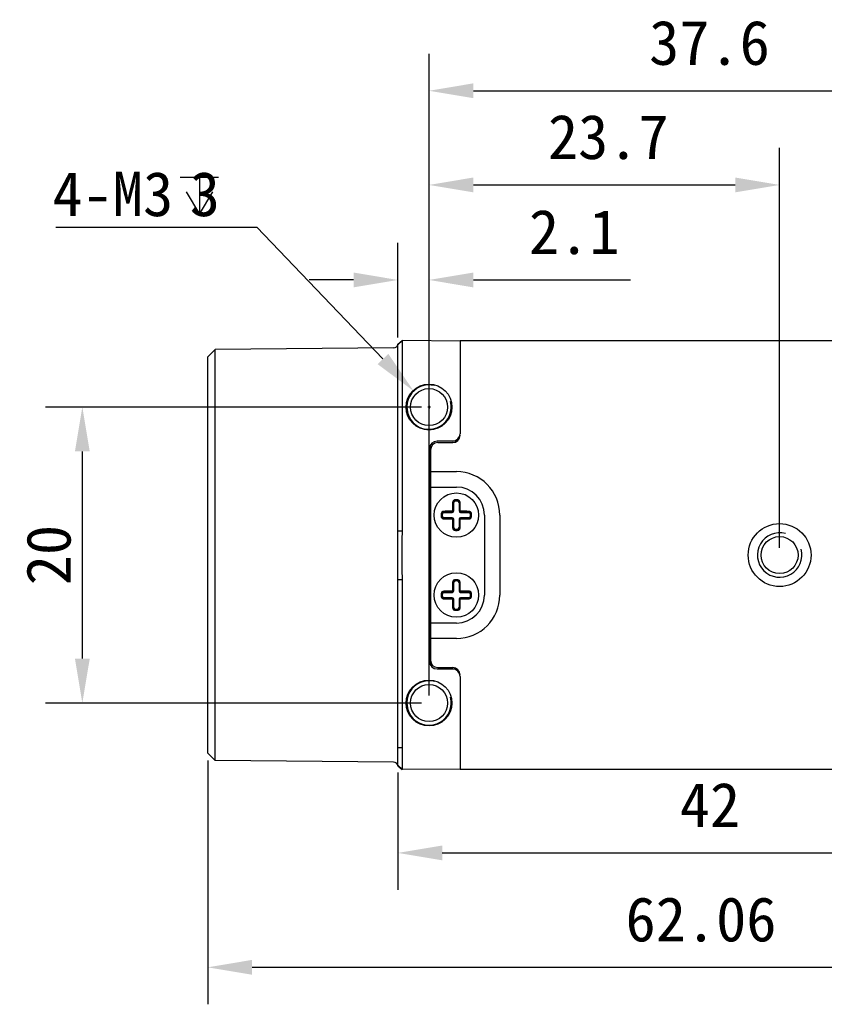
# Model space of a CAD drawing. Header units: millimetres. Extents: x 0 to 420, y 0 to 297.
# Tile 3 of 6: x 166 to 220, y 138 to 204. Entities that reach past the tile are written whole.
import ezdxf

# ---------------------------------------------------------------- set-up
doc = ezdxf.new("R2010")
doc.units = ezdxf.units.MM
doc.header["$LTSCALE"] = 23.1
doc.header["$PDMODE"] = 3
doc.header["$PDSIZE"] = 8
doc.layers.get('0').update_dxf_attribs({"linetype": 'CONTINUOUS'})
doc.layers.get('Defpoints').update_dxf_attribs({"linetype": 'CONTINUOUS'})
doc.layers.add('00_COMPONENTS', color=7, linetype='CONTINUOUS')
doc.layers.add('51__DRAFT_DIMS', color=7, linetype='CONTINUOUS')
doc.styles.get("Standard").update_dxf_attribs({"font": 'simfang.ttf'})
doc.dimstyles.new('DIMSTYLE_3', dxfattribs={"dimtxt": 3, "dimasz": 3, "dimexe": 2.5, "dimexo": 0.5, "dimgap": 0.75, "dimtad": 1, "dimdsep": 46, "dimtxsty": 'Standard', "dimblk": '_FILLED', "dimblk1": '_FILLED', "dimblk2": '_FILLED', "dimcen": 0.09, "dimclrd": 8, "dimclre": 8, "dimclrt": 7, "dimazin": 2, "dimtp": 0.3, "dimtm": 0.3, "dimtfac": 1, "dimtofl": 0, "dimtmove": 0, "dimatfit": 3, "dimldrblk": '_FILLED', "dimfxl": 1, "dimtolj": 1, "dimarcsym": 0})

# ---------------------------------------------------------------- blocks, each defined once
blk = doc.blocks.new('_FILLED')
at = {"color": 0, "linetype": 'ByBlock'}
blk.add_solid([(0, 0), (-1, 0.167), (-1, -0.167)], dxfattribs=at)
blk = doc.blocks.new('*D33')
at = {"layer": '51__DRAFT_DIMS', "color": 8, "lineweight": -2}
for p, q in [((240.509, 168.856), (240.509, 137.695)), ((178.449, 154.168), (178.449, 137.695)), ((181.449, 140.195), (237.509, 140.195))]:
    blk.add_line(p, q, dxfattribs=at)
at = {"layer": 'Defpoints', "color": 0}
for p in [(240.509, 169.356), (178.449, 154.668), (240.509, 140.195)]:
    blk.add_point(p, dxfattribs=at)
at = {"layer": '51__DRAFT_DIMS', "color": 8, "linetype": 'ByBlock', "lineweight": -2, "xscale": 3, "yscale": 3, "zscale": 3, "rotation": 180}
blk.add_blockref('_FILLED', (178.449, 140.195), dxfattribs=at)
at = {"layer": '51__DRAFT_DIMS', "color": 8, "linetype": 'ByBlock', "lineweight": -2, "xscale": 3, "yscale": 3, "zscale": 3}
blk.add_blockref('_FILLED', (240.509, 140.195), dxfattribs=at)
at = {"layer": '51__DRAFT_DIMS', "color": 7, "insert": (211.796, 144.945), "char_height": 3, "attachment_point": 2, "line_spacing_factor": 0.9}
blk.add_mtext('\\A1;62.06', dxfattribs=at)
blk = doc.blocks.new('*D34')
at = {"layer": '51__DRAFT_DIMS', "color": 8, "lineweight": -2}
for p, q in [((233.309, 154.594), (233.309, 145.426)), ((191.309, 153.356), (191.309, 145.426)), ((194.309, 147.926), (230.309, 147.926))]:
    blk.add_line(p, q, dxfattribs=at)
at = {"layer": 'Defpoints', "color": 0}
for p in [(233.309, 155.094), (191.309, 153.856), (233.309, 147.926)]:
    blk.add_point(p, dxfattribs=at)
at = {"layer": '51__DRAFT_DIMS', "color": 8, "linetype": 'ByBlock', "lineweight": -2, "xscale": 3, "yscale": 3, "zscale": 3, "rotation": 180}
blk.add_blockref('_FILLED', (191.309, 147.926), dxfattribs=at)
at = {"layer": '51__DRAFT_DIMS', "color": 8, "linetype": 'ByBlock', "lineweight": -2, "xscale": 3, "yscale": 3, "zscale": 3}
blk.add_blockref('_FILLED', (233.309, 147.926), dxfattribs=at)
at = {"layer": '51__DRAFT_DIMS', "color": 7, "insert": (212.4, 152.676), "char_height": 3, "attachment_point": 2, "line_spacing_factor": 0.9}
blk.add_mtext('\\A1;42', dxfattribs=at)
blk = doc.blocks.new('*D35')
at = {"layer": '51__DRAFT_DIMS', "color": 8, "lineweight": -2}
for p, q in [((193.409, 158.556), (193.409, 195.571)), ((217.109, 168.556), (217.109, 195.571)), ((196.409, 193.071), (214.109, 193.071))]:
    blk.add_line(p, q, dxfattribs=at)
at = {"layer": 'Defpoints', "color": 0}
for p in [(217.109, 193.071), (217.109, 168.056), (193.409, 158.056)]:
    blk.add_point(p, dxfattribs=at)
at = {"layer": '51__DRAFT_DIMS', "color": 8, "linetype": 'ByBlock', "lineweight": -2, "xscale": 3, "yscale": 3, "zscale": 3, "rotation": 180}
blk.add_blockref('_FILLED', (193.409, 193.071), dxfattribs=at)
at = {"layer": '51__DRAFT_DIMS', "color": 8, "linetype": 'ByBlock', "lineweight": -2, "xscale": 3, "yscale": 3, "zscale": 3}
blk.add_blockref('_FILLED', (217.109, 193.071), dxfattribs=at)
at = {"layer": '51__DRAFT_DIMS', "color": 7, "insert": (205.528, 197.821), "char_height": 3, "attachment_point": 2, "line_spacing_factor": 0.9}
blk.add_mtext('\\A1;23.7', dxfattribs=at)
blk = doc.blocks.new('*D36')
at = {"layer": '51__DRAFT_DIMS', "color": 8, "lineweight": -2}
for p, q in [((193.409, 158.556), (193.409, 201.935)), ((231.009, 168.556), (231.009, 201.935)), ((196.409, 199.435), (228.009, 199.435))]:
    blk.add_line(p, q, dxfattribs=at)
at = {"layer": 'Defpoints', "color": 0}
for p in [(231.009, 199.435), (231.009, 168.056), (193.409, 158.056)]:
    blk.add_point(p, dxfattribs=at)
at = {"layer": '51__DRAFT_DIMS', "color": 8, "linetype": 'ByBlock', "lineweight": -2, "xscale": 3, "yscale": 3, "zscale": 3, "rotation": 180}
blk.add_blockref('_FILLED', (193.409, 199.435), dxfattribs=at)
at = {"layer": '51__DRAFT_DIMS', "color": 8, "linetype": 'ByBlock', "lineweight": -2, "xscale": 3, "yscale": 3, "zscale": 3}
blk.add_blockref('_FILLED', (231.009, 199.435), dxfattribs=at)
at = {"layer": '51__DRAFT_DIMS', "color": 7, "insert": (212.368, 204.185), "char_height": 3, "attachment_point": 2, "line_spacing_factor": 0.9}
blk.add_mtext('\\A1;37.6', dxfattribs=at)
blk = doc.blocks.new('*D37')
at = {"layer": '51__DRAFT_DIMS', "color": 8, "lineweight": -2}
for p, q in [((191.309, 182.756), (191.309, 189.148)), ((193.409, 178.556), (193.409, 189.148)), ((188.309, 186.648), (185.309, 186.648)), ((196.409, 186.648), (207.035, 186.648))]:
    blk.add_line(p, q, dxfattribs=at)
at = {"layer": 'Defpoints', "color": 0}
for p in [(193.409, 186.648), (191.309, 182.256), (193.409, 178.056)]:
    blk.add_point(p, dxfattribs=at)
at = {"layer": '51__DRAFT_DIMS', "color": 8, "linetype": 'ByBlock', "lineweight": -2, "xscale": 3, "yscale": 3, "zscale": 3}
blk.add_blockref('_FILLED', (191.309, 186.648), dxfattribs=at)
at = {"layer": '51__DRAFT_DIMS', "color": 8, "linetype": 'ByBlock', "lineweight": -2, "xscale": 3, "yscale": 3, "zscale": 3, "rotation": 180}
blk.add_blockref('_FILLED', (193.409, 186.648), dxfattribs=at)
at = {"layer": '51__DRAFT_DIMS', "color": 7, "insert": (206.285, 191.398), "char_height": 3, "attachment_point": 3, "line_spacing_factor": 0.9}
blk.add_mtext('\\A1;2.1', dxfattribs=at)
blk = doc.blocks.new('*D40')
at = {"color": 8, "lineweight": -2}
for p, q in [((192.909, 178.056), (167.476, 178.056)), ((169.976, 161.056), (169.976, 175.056)), ((192.909, 158.056), (167.476, 158.056))]:
    blk.add_line(p, q, dxfattribs=at)
at = {"layer": 'Defpoints', "color": 0}
for p in [(169.976, 178.056), (193.409, 178.056), (193.409, 158.056)]:
    blk.add_point(p, dxfattribs=at)
at = {"color": 8, "linetype": 'ByBlock', "lineweight": -2, "xscale": 3, "yscale": 3, "zscale": 3}
for p, rotation in [((169.976, 178.056), 90), ((169.976, 158.056), 270)]:
    blk.add_blockref('_FILLED', p, dxfattribs=dict(at, rotation=rotation))
at = {"color": 7, "insert": (167.709, 168.056), "char_height": 3, "attachment_point": 5, "rotation": 90}
blk.add_mtext('\\A1;20', dxfattribs=at)

msp = doc.modelspace()

# ---------------------------------------------------------------- linework, layer by layer
at = {"layer": '00_COMPONENTS', "color": 0}
for p, q in [((191.305, 182.305), (191.601, 182.554)), ((191.309, 182.256), (191.609, 182.554)), ((191.607, 181.054), (191.609, 182.554)), ((195.509, 182.52), (191.609, 182.554)), ((195.509, 182.556), (228.709, 182.556)), ((195.509, 182.556), (195.509, 176.256)), ((178.449, 181.444), (178.949, 181.948)), ((191.012, 182.054), (178.949, 181.948)), ((178.949, 154.164), (178.949, 181.948)), ((191.309, 169.7), (191.309, 182.256)), ((178.449, 154.668), (178.449, 181.444)), ((191.607, 169.7), (191.607, 181.054)), ((195.309, 175.756), (193.959, 175.756)), ((193.459, 175.256), (193.459, 160.856)), ((193.509, 175.156), (193.509, 160.956)), ((194.009, 175.656), (195.009, 175.656)), ((193.509, 173.695), (195.259, 173.695)), ((193.509, 172.656), (195.259, 172.656)), ((195.162, 171.784), (195.17, 171.702)), ((195.259, 171.788), (195.249, 171.788)), ((195.349, 171.702), (195.357, 171.784)), ((195.05, 171.036), (195.079, 171.036)), ((195.079, 171.602), (195.059, 171.602)), ((195.079, 171.036), (195.079, 171.602)), ((195.46, 171.602), (195.439, 171.602)), ((195.439, 171.602), (195.439, 171.036)), ((195.439, 171.036), (195.469, 171.036)), ((194.314, 170.846), (194.232, 170.853)), ((194.314, 170.667), (194.232, 170.659)), ((194.413, 170.957), (194.413, 170.936)), ((194.413, 170.936), (194.979, 170.936)), ((194.979, 170.576), (194.413, 170.576)), ((194.413, 170.576), (194.413, 170.556)), ((194.979, 170.936), (194.979, 170.965)), ((194.979, 170.547), (194.979, 170.576)), ((195.079, 170.476), (195.05, 170.476)), ((195.079, 169.91), (195.079, 170.476)), ((195.469, 170.476), (195.439, 170.476)), ((195.439, 170.476), (195.439, 169.91)), ((195.539, 170.965), (195.539, 170.936)), ((195.539, 170.936), (196.106, 170.936)), ((196.106, 170.576), (195.539, 170.576)), ((195.539, 170.576), (195.539, 170.547)), ((196.106, 170.936), (196.106, 170.957)), ((196.106, 170.556), (196.106, 170.576)), ((196.287, 170.853), (196.205, 170.846)), ((196.205, 170.667), (196.287, 170.659)), ((197.159, 170.756), (197.159, 165.356)), ((198.199, 170.756), (198.199, 165.356)), ((191.309, 169.7), (191.607, 169.7)), ((195.059, 169.91), (195.079, 169.91)), ((195.17, 169.81), (195.162, 169.729)), ((195.259, 169.724), (195.27, 169.724)), ((195.349, 169.81), (195.357, 169.729)), ((195.439, 169.91), (195.46, 169.91)), ((191.309, 166.413), (191.607, 166.413)), ((191.309, 153.856), (191.309, 166.413)), ((191.607, 155.059), (191.607, 166.413)), ((195.162, 166.384), (195.17, 166.302)), ((195.259, 166.388), (195.249, 166.388)), ((195.349, 166.302), (195.357, 166.384)), ((195.079, 166.202), (195.059, 166.202)), ((195.079, 165.636), (195.079, 166.202)), ((195.46, 166.202), (195.439, 166.202)), ((195.439, 166.202), (195.439, 165.636)), ((194.314, 165.446), (194.232, 165.453)), ((194.314, 165.267), (194.232, 165.259)), ((194.413, 165.557), (194.413, 165.536)), ((194.413, 165.536), (194.979, 165.536)), ((194.979, 165.176), (194.413, 165.176)), ((194.413, 165.176), (194.413, 165.156)), ((194.979, 165.536), (194.979, 165.565)), ((194.979, 165.147), (194.979, 165.176)), ((195.05, 165.636), (195.079, 165.636)), ((195.079, 165.076), (195.05, 165.076)), ((195.079, 164.51), (195.079, 165.076)), ((195.439, 165.636), (195.469, 165.636)), ((195.469, 165.076), (195.439, 165.076)), ((195.439, 165.076), (195.439, 164.51)), ((195.539, 165.565), (195.539, 165.536)), ((195.539, 165.536), (196.106, 165.536)), ((196.106, 165.176), (195.539, 165.176)), ((195.539, 165.176), (195.539, 165.147)), ((196.106, 165.536), (196.106, 165.557)), ((196.106, 165.156), (196.106, 165.176)), ((196.287, 165.453), (196.205, 165.446)), ((196.205, 165.267), (196.287, 165.259)), ((195.059, 164.51), (195.079, 164.51)), ((195.17, 164.41), (195.162, 164.329)), ((195.349, 164.41), (195.357, 164.329)), ((195.439, 164.51), (195.46, 164.51)), ((195.259, 164.324), (195.27, 164.324)), ((195.259, 163.456), (193.509, 163.456)), ((195.259, 162.417), (193.509, 162.417)), ((194.009, 160.456), (195.009, 160.456)), ((193.959, 160.356), (195.309, 160.356)), ((195.509, 159.856), (195.509, 153.556)), ((191.309, 155.059), (191.607, 155.059)), ((191.609, 153.559), (191.607, 155.059)), ((178.449, 154.668), (178.949, 154.164)), ((191.012, 154.059), (178.949, 154.164)), ((191.305, 153.808), (191.601, 153.559)), ((191.309, 153.856), (191.609, 153.559)), ((195.509, 153.593), (191.609, 153.559)), ((228.709, 153.556), (195.509, 153.556))]:
    msp.add_line(p, q, dxfattribs=at)
for centre, radius in [((193.409, 178.056), 1.55), ((193.409, 178.056), 1.25), ((195.259, 170.756), 1.5), ((217.109, 168.056), 2.125), ((217.109, 168.056), 1.25), ((195.259, 165.356), 1.5), ((193.409, 158.056), 1.55), ((193.409, 158.056), 1.25)]:
    msp.add_circle(centre, radius, dxfattribs=at)
for centre, radius, start, end in [((191.009, 182.354), 0.3, 270.5, 350.62393), ((191.012, 182.256), 0.297, 0.02476, 9.4196), ((193.409, 178.056), 1.5, 75, 15), ((193.959, 175.256), 0.5, 90, 180), ((195.009, 176.256), 0.5, 270, 0), ((195.009, 176.156), 0.5, 270, 0), ((194.009, 175.156), 0.5, 90, 180), ((195.259, 170.756), 2.939, 0, 90), ((195.259, 170.756), 1.9, 0, 90), ((195.18, 171.599), 0.121, 95.40049, 178.15156), ((195.179, 171.602), 0.1, 95.40054, 180), ((195.259, 170.756), 1.032, 90.56896, 95.40054), ((195.259, 170.756), 0.967, 84.59946, 95.40054), ((195.259, 170.756), 0.95, 84.59946, 95.40054), ((195.259, 170.756), 1.032, 84.59946, 90), ((195.339, 171.602), 0.1, 0, 84.59946), ((195.339, 171.599), 0.121, 1.84872, 84.59929), ((195.34, 171.611), 0.173, 1.30937, 84.59221), ((194.979, 171.036), 0.1, 270, 0), ((194.979, 171.036), 0.0711, 270.12798, 359.87203), ((195.539, 171.036), 0.1, 180, 270), ((195.54, 171.036), 0.0711, 180.12798, 269.87203), ((195.259, 170.756), 1.032, 174.59946, 185.40054), ((194.405, 170.837), 0.173, 91.3084, 174.59321), ((195.259, 170.756), 0.967, 174.59946, 185.40054), ((194.417, 170.836), 0.121, 91.84872, 174.59929), ((194.417, 170.677), 0.121, 185.40048, 268.15156), ((195.259, 170.756), 0.95, 174.59946, 185.40054), ((194.413, 170.836), 0.1, 90, 174.59946), ((194.413, 170.676), 0.1, 185.40054, 270), ((194.979, 170.476), 0.1, 0, 90), ((194.979, 170.476), 0.0711, 0.12798, 89.87203), ((195.539, 170.476), 0.1, 90, 180), ((195.54, 170.476), 0.0711, 90.12798, 179.87203), ((196.102, 170.836), 0.121, 5.40048, 88.15156), ((196.106, 170.836), 0.1, 5.40054, 90), ((196.106, 170.676), 0.1, 270, 354.59946), ((196.102, 170.677), 0.121, 271.84872, 354.59929), ((196.114, 170.675), 0.173, 271.30902, 354.59316), ((195.259, 170.756), 0.95, 354.59946, 5.40054), ((195.259, 170.756), 0.967, 354.59946, 5.40054), ((195.259, 170.756), 1.032, 354.59946, 5.40054), ((195.18, 169.914), 0.121, 181.84872, 264.59929), ((195.179, 169.91), 0.1, 180, 264.59946), ((195.259, 170.756), 1.032, 264.59946, 270), ((195.259, 170.756), 0.967, 264.59946, 275.40054), ((195.259, 170.756), 0.95, 264.59946, 275.40054), ((195.259, 170.756), 1.032, 270.56896, 275.40054), ((195.339, 169.91), 0.1, 275.40054, 0), ((195.339, 169.914), 0.121, 275.40049, 358.15156), ((217.109, 168.056), 1.5, 75, 15), ((195.259, 165.356), 1.032, 90.56896, 95.40054), ((195.259, 165.356), 1.032, 84.59946, 90), ((195.34, 166.211), 0.173, 1.30937, 84.59221), ((195.18, 166.199), 0.121, 95.40049, 178.15156), ((195.179, 166.202), 0.1, 95.40054, 180), ((195.259, 165.356), 0.967, 84.59946, 95.40054), ((195.259, 165.356), 0.95, 84.59946, 95.40054), ((195.339, 166.202), 0.1, 0, 84.59946), ((195.339, 166.199), 0.121, 1.84872, 84.59929), ((195.259, 165.356), 1.032, 174.59946, 185.40054), ((194.405, 165.437), 0.173, 91.3084, 174.59321), ((195.259, 165.356), 0.967, 174.59946, 185.40054), ((194.417, 165.436), 0.121, 91.84872, 174.59929), ((194.417, 165.277), 0.121, 185.40048, 268.15156), ((195.259, 165.356), 0.95, 174.59946, 185.40054), ((194.413, 165.436), 0.1, 90, 174.59946), ((194.413, 165.276), 0.1, 185.40054, 270), ((194.979, 165.636), 0.1, 270, 0), ((194.979, 165.636), 0.0711, 270.12798, 359.87203), ((194.979, 165.076), 0.1, 0, 90), ((194.979, 165.076), 0.0711, 0.12798, 89.87203), ((195.259, 165.356), 2.939, 270, 0), ((195.259, 165.356), 1.9, 270, 0), ((195.539, 165.636), 0.1, 180, 270), ((195.539, 165.076), 0.1, 90, 180), ((195.54, 165.636), 0.0711, 180.12798, 269.87203), ((195.54, 165.076), 0.0711, 90.12798, 179.87203), ((196.102, 165.436), 0.121, 5.40048, 88.15156), ((196.106, 165.436), 0.1, 5.40054, 90), ((196.106, 165.276), 0.1, 270, 354.59946), ((196.102, 165.277), 0.121, 271.84872, 354.59929), ((196.114, 165.275), 0.173, 271.30902, 354.59316), ((195.259, 165.356), 0.95, 354.59946, 5.40054), ((195.259, 165.356), 0.967, 354.59946, 5.40054), ((195.259, 165.356), 1.032, 354.59946, 5.40054), ((195.18, 164.514), 0.121, 181.84872, 264.59929), ((195.179, 164.51), 0.1, 180, 264.59946), ((195.259, 165.356), 0.967, 264.59946, 275.40054), ((195.259, 165.356), 0.95, 264.59946, 275.40054), ((195.339, 164.51), 0.1, 275.40054, 0), ((195.339, 164.514), 0.121, 275.40049, 358.15156), ((195.259, 165.356), 1.032, 264.59946, 270), ((195.259, 165.356), 1.032, 270.56896, 275.40054), ((193.959, 160.856), 0.5, 180, 270), ((194.009, 160.956), 0.5, 180, 270), ((195.009, 159.956), 0.5, 0, 90), ((195.009, 159.856), 0.5, 0, 90), ((193.409, 158.056), 1.5, 75, 15), ((191.009, 153.759), 0.3, 9.37607, 89.5), ((191.012, 153.856), 0.298, 350.59159, 359.96404)]:
    msp.add_arc(centre, radius, start, end, dxfattribs=at)
for points, knots in [([(195.162, 171.784), (195.141, 171.782), (195.1, 171.77), (195.048, 171.731), (195.014, 171.677), (195.006, 171.636), (195.005, 171.615)], [0, 0, 0, 0, 0.253535, 0.504999, 0.753579, 1, 1, 1, 1]), ([(194.975, 171.019), (194.927, 171.019), (194.735, 171.017), (194.544, 171.014), (194.401, 171.01)], [0, 0, 0, 0, 0.25252, 1, 1, 1, 1]), ([(194.997, 171.04), (194.997, 171.035), (194.992, 171.024), (194.981, 171.019), (194.975, 171.019)], [0, 0, 0, 0, 0.499777, 1, 1, 1, 1]), ([(194.979, 170.965), (194.979, 170.966), (194.978, 170.968), (194.978, 170.971), (194.977, 170.976), (194.976, 170.983), (194.976, 170.992), (194.975, 171.004), (194.975, 171.013), (194.975, 171.019)], [0, 0, 0, 0, 0.033316, 0.099046, 0.199806, 0.331751, 0.488401, 0.659139, 1, 1, 1, 1]), ([(195.005, 171.615), (195.004, 171.568), (195, 171.376), (194.998, 171.185), (194.997, 171.04)], [0, 0, 0, 0, 0.247014, 1, 1, 1, 1]), ([(194.997, 171.04), (195.003, 171.04), (195.012, 171.04), (195.024, 171.04), (195.032, 171.039), (195.039, 171.039), (195.045, 171.038), (195.048, 171.037), (195.05, 171.037), (195.05, 171.036)], [0, 0, 0, 0, 0.340861, 0.511599, 0.668249, 0.800194, 0.900954, 0.966684, 1, 1, 1, 1]), ([(195.059, 171.602), (195.059, 171.603), (195.057, 171.605), (195.054, 171.607), (195.049, 171.609), (195.039, 171.612), (195.024, 171.614), (195.012, 171.615), (195.005, 171.615)], [0, 0, 0, 0, 0.047043, 0.116694, 0.215119, 0.341803, 0.659688, 1, 1, 1, 1]), ([(195.05, 171.036), (195.051, 171.084), (195.052, 171.273), (195.056, 171.461), (195.059, 171.602)], [0, 0, 0, 0, 0.252521, 1, 1, 1, 1]), ([(195.514, 171.615), (195.507, 171.615), (195.495, 171.614), (195.48, 171.612), (195.47, 171.609), (195.465, 171.607), (195.462, 171.605), (195.46, 171.603), (195.46, 171.602)], [0, 0, 0, 0, 0.340312, 0.658198, 0.784881, 0.883306, 0.952957, 1, 1, 1, 1]), ([(195.46, 171.602), (195.461, 171.556), (195.465, 171.367), (195.468, 171.178), (195.469, 171.036)], [0, 0, 0, 0, 0.247014, 1, 1, 1, 1]), ([(195.469, 171.036), (195.469, 171.037), (195.471, 171.037), (195.474, 171.038), (195.48, 171.039), (195.487, 171.039), (195.495, 171.04), (195.507, 171.04), (195.516, 171.04), (195.522, 171.04)], [0, 0, 0, 0, 0.033316, 0.099046, 0.199806, 0.331751, 0.488401, 0.659139, 1, 1, 1, 1]), ([(195.522, 171.04), (195.522, 171.089), (195.52, 171.28), (195.517, 171.472), (195.514, 171.615)], [0, 0, 0, 0, 0.252521, 1, 1, 1, 1]), ([(195.544, 171.019), (195.538, 171.019), (195.527, 171.024), (195.522, 171.035), (195.522, 171.04)], [0, 0, 0, 0, 0.499777, 1, 1, 1, 1]), ([(195.544, 171.019), (195.544, 171.013), (195.544, 171.004), (195.543, 170.992), (195.542, 170.983), (195.542, 170.976), (195.541, 170.971), (195.54, 170.968), (195.54, 170.966), (195.539, 170.965)], [0, 0, 0, 0, 0.340861, 0.511599, 0.668249, 0.800194, 0.900954, 0.966684, 1, 1, 1, 1]), ([(196.118, 171.01), (196.071, 171.011), (195.879, 171.015), (195.688, 171.018), (195.544, 171.019)], [0, 0, 0, 0, 0.247015, 1, 1, 1, 1]), ([(194.232, 170.659), (194.234, 170.638), (194.246, 170.596), (194.285, 170.545), (194.338, 170.511), (194.38, 170.502), (194.401, 170.502)], [0, 0, 0, 0, 0.253569, 0.50507, 0.753653, 1, 1, 1, 1]), ([(194.401, 171.01), (194.401, 171.004), (194.401, 170.992), (194.403, 170.977), (194.406, 170.967), (194.408, 170.962), (194.411, 170.958), (194.412, 170.957), (194.413, 170.957)], [0, 0, 0, 0, 0.340312, 0.658198, 0.784881, 0.883306, 0.952957, 1, 1, 1, 1]), ([(194.413, 170.556), (194.412, 170.555), (194.411, 170.554), (194.408, 170.55), (194.406, 170.545), (194.403, 170.535), (194.401, 170.521), (194.401, 170.508), (194.401, 170.502)], [0, 0, 0, 0, 0.047043, 0.116694, 0.215119, 0.341803, 0.659688, 1, 1, 1, 1]), ([(194.401, 170.502), (194.448, 170.501), (194.639, 170.497), (194.831, 170.494), (194.975, 170.493)], [0, 0, 0, 0, 0.247019, 1, 1, 1, 1]), ([(194.413, 170.957), (194.46, 170.958), (194.649, 170.962), (194.837, 170.964), (194.979, 170.965)], [0, 0, 0, 0, 0.247014, 1, 1, 1, 1]), ([(194.979, 170.547), (194.932, 170.547), (194.743, 170.549), (194.554, 170.552), (194.413, 170.556)], [0, 0, 0, 0, 0.252521, 1, 1, 1, 1]), ([(194.975, 170.493), (194.975, 170.5), (194.975, 170.509), (194.976, 170.521), (194.976, 170.529), (194.977, 170.536), (194.978, 170.541), (194.978, 170.545), (194.979, 170.547), (194.979, 170.547)], [0, 0, 0, 0, 0.340861, 0.511599, 0.668249, 0.800194, 0.900954, 0.966684, 1, 1, 1, 1]), ([(194.975, 170.493), (194.981, 170.493), (194.992, 170.489), (194.997, 170.477), (194.997, 170.472)], [0, 0, 0, 0, 0.499777, 1, 1, 1, 1]), ([(195.05, 170.476), (195.05, 170.476), (195.048, 170.475), (195.045, 170.474), (195.039, 170.474), (195.032, 170.473), (195.024, 170.473), (195.012, 170.472), (195.003, 170.472), (194.997, 170.472)], [0, 0, 0, 0, 0.033316, 0.099046, 0.199806, 0.331751, 0.488401, 0.659139, 1, 1, 1, 1]), ([(194.997, 170.472), (194.997, 170.424), (194.998, 170.339), (194.999, 170.219), (195.001, 170.129), (195.002, 170.057), (195.003, 170.004), (195.004, 169.95), (195.005, 169.915), (195.005, 169.897)], [0, 0, 0, 0, 0.252528, 0.441044, 0.628589, 0.721937, 0.814968, 0.907664, 1, 1, 1, 1]), ([(195.059, 169.91), (195.058, 169.957), (195.054, 170.145), (195.051, 170.334), (195.05, 170.476)], [0, 0, 0, 0, 0.247014, 1, 1, 1, 1]), ([(195.469, 170.476), (195.468, 170.429), (195.466, 170.24), (195.463, 170.051), (195.46, 169.91)], [0, 0, 0, 0, 0.252521, 1, 1, 1, 1]), ([(195.522, 170.472), (195.516, 170.472), (195.507, 170.472), (195.495, 170.473), (195.487, 170.473), (195.48, 170.474), (195.474, 170.474), (195.471, 170.475), (195.469, 170.476), (195.469, 170.476)], [0, 0, 0, 0, 0.340861, 0.511599, 0.668249, 0.800194, 0.900954, 0.966684, 1, 1, 1, 1]), ([(195.514, 169.897), (195.514, 169.921), (195.515, 169.968), (195.517, 170.051), (195.519, 170.147), (195.52, 170.255), (195.521, 170.363), (195.522, 170.436), (195.522, 170.472)], [0, 0, 0, 0, 0.123196, 0.247016, 0.433806, 0.621696, 0.810494, 1, 1, 1, 1]), ([(195.522, 170.472), (195.522, 170.477), (195.527, 170.489), (195.538, 170.493), (195.544, 170.493)], [0, 0, 0, 0, 0.499777, 1, 1, 1, 1]), ([(195.539, 170.965), (195.587, 170.965), (195.776, 170.963), (195.965, 170.96), (196.106, 170.957)], [0, 0, 0, 0, 0.252521, 1, 1, 1, 1]), ([(196.106, 170.556), (196.059, 170.555), (195.87, 170.551), (195.682, 170.548), (195.539, 170.547)], [0, 0, 0, 0, 0.247014, 1, 1, 1, 1]), ([(195.539, 170.547), (195.54, 170.547), (195.54, 170.545), (195.541, 170.541), (195.542, 170.536), (195.542, 170.529), (195.543, 170.521), (195.544, 170.509), (195.544, 170.5), (195.544, 170.493)], [0, 0, 0, 0, 0.033316, 0.099046, 0.199806, 0.331751, 0.488401, 0.659139, 1, 1, 1, 1]), ([(195.544, 170.493), (195.592, 170.494), (195.784, 170.496), (195.975, 170.499), (196.118, 170.502)], [0, 0, 0, 0, 0.252523, 1, 1, 1, 1]), ([(196.106, 170.957), (196.107, 170.957), (196.108, 170.958), (196.111, 170.962), (196.113, 170.967), (196.116, 170.977), (196.118, 170.992), (196.118, 171.004), (196.118, 171.01)], [0, 0, 0, 0, 0.047043, 0.116694, 0.215119, 0.341803, 0.659688, 1, 1, 1, 1]), ([(196.118, 170.502), (196.118, 170.508), (196.118, 170.521), (196.116, 170.535), (196.113, 170.545), (196.111, 170.55), (196.108, 170.554), (196.107, 170.555), (196.106, 170.556)], [0, 0, 0, 0, 0.340312, 0.658198, 0.784881, 0.883306, 0.952957, 1, 1, 1, 1]), ([(196.287, 170.853), (196.285, 170.874), (196.273, 170.916), (196.234, 170.967), (196.18, 171.001), (196.139, 171.01), (196.118, 171.01)], [0, 0, 0, 0, 0.253547, 0.505016, 0.753594, 1, 1, 1, 1]), ([(191.309, 166.413), (191.309, 166.688), (191.307, 167.237), (191.305, 168.061), (191.307, 168.881), (191.309, 169.427), (191.309, 169.7)], [0, 0, 0, 0, 0.251004, 0.501744, 0.751377, 1, 1, 1, 1]), ([(191.607, 166.413), (191.607, 166.688), (191.602, 167.238), (191.598, 168.061), (191.602, 168.881), (191.607, 169.427), (191.607, 169.7)], [0, 0, 0, 0, 0.251518, 0.50174, 0.750859, 1, 1, 1, 1]), ([(195.005, 169.897), (195.012, 169.897), (195.024, 169.898), (195.039, 169.9), (195.049, 169.903), (195.054, 169.905), (195.057, 169.907), (195.059, 169.909), (195.059, 169.91)], [0, 0, 0, 0, 0.340312, 0.658198, 0.784881, 0.883306, 0.952957, 1, 1, 1, 1]), ([(195.005, 169.897), (195.006, 169.877), (195.014, 169.835), (195.048, 169.781), (195.1, 169.742), (195.141, 169.731), (195.162, 169.729)], [0, 0, 0, 0, 0.2463, 0.49476, 0.746234, 1, 1, 1, 1]), ([(195.357, 169.729), (195.378, 169.731), (195.419, 169.743), (195.471, 169.781), (195.505, 169.835), (195.513, 169.877), (195.514, 169.897)], [0, 0, 0, 0, 0.253676, 0.505131, 0.753649, 1, 1, 1, 1]), ([(195.46, 169.91), (195.46, 169.909), (195.462, 169.907), (195.465, 169.905), (195.47, 169.903), (195.48, 169.9), (195.495, 169.898), (195.507, 169.897), (195.514, 169.897)], [0, 0, 0, 0, 0.047043, 0.116694, 0.215119, 0.341803, 0.659688, 1, 1, 1, 1]), ([(195.162, 166.384), (195.141, 166.382), (195.1, 166.37), (195.048, 166.331), (195.014, 166.277), (195.006, 166.236), (195.005, 166.215)], [0, 0, 0, 0, 0.253535, 0.504999, 0.753579, 1, 1, 1, 1]), ([(195.005, 166.215), (195.004, 166.168), (195, 165.976), (194.998, 165.785), (194.997, 165.64)], [0, 0, 0, 0, 0.247014, 1, 1, 1, 1]), ([(195.059, 166.202), (195.059, 166.203), (195.057, 166.205), (195.054, 166.207), (195.049, 166.209), (195.039, 166.212), (195.024, 166.214), (195.012, 166.215), (195.005, 166.215)], [0, 0, 0, 0, 0.047043, 0.116694, 0.215119, 0.341803, 0.659688, 1, 1, 1, 1]), ([(195.05, 165.636), (195.051, 165.684), (195.052, 165.873), (195.056, 166.061), (195.059, 166.202)], [0, 0, 0, 0, 0.252521, 1, 1, 1, 1]), ([(195.514, 166.215), (195.507, 166.215), (195.495, 166.214), (195.48, 166.212), (195.47, 166.209), (195.465, 166.207), (195.462, 166.205), (195.46, 166.203), (195.46, 166.202)], [0, 0, 0, 0, 0.340312, 0.658198, 0.784881, 0.883306, 0.952957, 1, 1, 1, 1]), ([(195.46, 166.202), (195.461, 166.156), (195.465, 165.967), (195.468, 165.778), (195.469, 165.636)], [0, 0, 0, 0, 0.247014, 1, 1, 1, 1]), ([(195.522, 165.64), (195.522, 165.689), (195.52, 165.88), (195.517, 166.072), (195.514, 166.215)], [0, 0, 0, 0, 0.252521, 1, 1, 1, 1]), ([(194.232, 165.259), (194.234, 165.238), (194.246, 165.196), (194.285, 165.145), (194.338, 165.111), (194.38, 165.102), (194.401, 165.102)], [0, 0, 0, 0, 0.253569, 0.50507, 0.753653, 1, 1, 1, 1]), ([(194.975, 165.619), (194.927, 165.619), (194.735, 165.617), (194.544, 165.614), (194.401, 165.61)], [0, 0, 0, 0, 0.25252, 1, 1, 1, 1]), ([(194.401, 165.61), (194.401, 165.604), (194.401, 165.592), (194.403, 165.577), (194.406, 165.567), (194.408, 165.562), (194.411, 165.558), (194.412, 165.557), (194.413, 165.557)], [0, 0, 0, 0, 0.340312, 0.658198, 0.784881, 0.883306, 0.952957, 1, 1, 1, 1]), ([(194.413, 165.156), (194.412, 165.155), (194.411, 165.154), (194.408, 165.15), (194.406, 165.145), (194.403, 165.135), (194.401, 165.121), (194.401, 165.108), (194.401, 165.102)], [0, 0, 0, 0, 0.047043, 0.116694, 0.215119, 0.341803, 0.659688, 1, 1, 1, 1]), ([(194.401, 165.102), (194.448, 165.101), (194.639, 165.097), (194.831, 165.094), (194.975, 165.093)], [0, 0, 0, 0, 0.247019, 1, 1, 1, 1]), ([(194.413, 165.557), (194.46, 165.558), (194.649, 165.562), (194.837, 165.564), (194.979, 165.565)], [0, 0, 0, 0, 0.247014, 1, 1, 1, 1]), ([(194.979, 165.147), (194.932, 165.147), (194.743, 165.149), (194.554, 165.152), (194.413, 165.156)], [0, 0, 0, 0, 0.252521, 1, 1, 1, 1]), ([(194.997, 165.64), (194.997, 165.635), (194.992, 165.624), (194.981, 165.619), (194.975, 165.619)], [0, 0, 0, 0, 0.499777, 1, 1, 1, 1]), ([(194.979, 165.565), (194.979, 165.566), (194.978, 165.568), (194.978, 165.571), (194.977, 165.576), (194.976, 165.583), (194.976, 165.592), (194.975, 165.604), (194.975, 165.613), (194.975, 165.619)], [0, 0, 0, 0, 0.033316, 0.099046, 0.199806, 0.331751, 0.488401, 0.659139, 1, 1, 1, 1]), ([(194.975, 165.093), (194.975, 165.1), (194.975, 165.109), (194.976, 165.121), (194.976, 165.129), (194.977, 165.136), (194.978, 165.141), (194.978, 165.145), (194.979, 165.147), (194.979, 165.147)], [0, 0, 0, 0, 0.340861, 0.511599, 0.668249, 0.800194, 0.900954, 0.966684, 1, 1, 1, 1]), ([(194.975, 165.093), (194.981, 165.093), (194.992, 165.089), (194.997, 165.077), (194.997, 165.072)], [0, 0, 0, 0, 0.499777, 1, 1, 1, 1]), ([(194.997, 165.64), (195.003, 165.64), (195.012, 165.64), (195.024, 165.64), (195.032, 165.639), (195.039, 165.639), (195.045, 165.638), (195.048, 165.637), (195.05, 165.637), (195.05, 165.636)], [0, 0, 0, 0, 0.340861, 0.511599, 0.668249, 0.800194, 0.900954, 0.966684, 1, 1, 1, 1]), ([(195.05, 165.076), (195.05, 165.076), (195.048, 165.075), (195.045, 165.074), (195.039, 165.074), (195.032, 165.073), (195.024, 165.073), (195.012, 165.072), (195.003, 165.072), (194.997, 165.072)], [0, 0, 0, 0, 0.033316, 0.099046, 0.199806, 0.331751, 0.488401, 0.659139, 1, 1, 1, 1]), ([(194.997, 165.072), (194.997, 165.024), (194.998, 164.939), (194.999, 164.819), (195.001, 164.729), (195.002, 164.657), (195.003, 164.604), (195.004, 164.55), (195.005, 164.515), (195.005, 164.497)], [0, 0, 0, 0, 0.252528, 0.441044, 0.628589, 0.721937, 0.814968, 0.907664, 1, 1, 1, 1]), ([(195.059, 164.51), (195.058, 164.557), (195.054, 164.745), (195.051, 164.934), (195.05, 165.076)], [0, 0, 0, 0, 0.247014, 1, 1, 1, 1]), ([(195.469, 165.076), (195.468, 165.029), (195.466, 164.84), (195.463, 164.651), (195.46, 164.51)], [0, 0, 0, 0, 0.252521, 1, 1, 1, 1]), ([(195.469, 165.636), (195.469, 165.637), (195.471, 165.637), (195.474, 165.638), (195.48, 165.639), (195.487, 165.639), (195.495, 165.64), (195.507, 165.64), (195.516, 165.64), (195.522, 165.64)], [0, 0, 0, 0, 0.033316, 0.099046, 0.199806, 0.331751, 0.488401, 0.659139, 1, 1, 1, 1]), ([(195.522, 165.072), (195.516, 165.072), (195.507, 165.072), (195.495, 165.073), (195.487, 165.073), (195.48, 165.074), (195.474, 165.074), (195.471, 165.075), (195.469, 165.076), (195.469, 165.076)], [0, 0, 0, 0, 0.340861, 0.511599, 0.668249, 0.800194, 0.900954, 0.966684, 1, 1, 1, 1]), ([(195.514, 164.497), (195.514, 164.521), (195.515, 164.568), (195.517, 164.651), (195.519, 164.747), (195.52, 164.855), (195.521, 164.963), (195.522, 165.036), (195.522, 165.072)], [0, 0, 0, 0, 0.123196, 0.247016, 0.433806, 0.621696, 0.810494, 1, 1, 1, 1]), ([(195.544, 165.619), (195.538, 165.619), (195.527, 165.624), (195.522, 165.635), (195.522, 165.64)], [0, 0, 0, 0, 0.499777, 1, 1, 1, 1]), ([(195.522, 165.072), (195.522, 165.077), (195.527, 165.089), (195.538, 165.093), (195.544, 165.093)], [0, 0, 0, 0, 0.499777, 1, 1, 1, 1]), ([(195.544, 165.619), (195.544, 165.613), (195.544, 165.604), (195.543, 165.592), (195.542, 165.583), (195.542, 165.576), (195.541, 165.571), (195.54, 165.568), (195.54, 165.566), (195.539, 165.565)], [0, 0, 0, 0, 0.340861, 0.511599, 0.668249, 0.800194, 0.900954, 0.966684, 1, 1, 1, 1]), ([(195.539, 165.565), (195.587, 165.565), (195.776, 165.563), (195.965, 165.56), (196.106, 165.557)], [0, 0, 0, 0, 0.252521, 1, 1, 1, 1]), ([(196.106, 165.156), (196.059, 165.155), (195.87, 165.151), (195.682, 165.148), (195.539, 165.147)], [0, 0, 0, 0, 0.247014, 1, 1, 1, 1]), ([(195.539, 165.147), (195.54, 165.147), (195.54, 165.145), (195.541, 165.141), (195.542, 165.136), (195.542, 165.129), (195.543, 165.121), (195.544, 165.109), (195.544, 165.1), (195.544, 165.093)], [0, 0, 0, 0, 0.033316, 0.099046, 0.199806, 0.331751, 0.488401, 0.659139, 1, 1, 1, 1]), ([(196.118, 165.61), (196.071, 165.611), (195.879, 165.615), (195.688, 165.618), (195.544, 165.619)], [0, 0, 0, 0, 0.247015, 1, 1, 1, 1]), ([(195.544, 165.093), (195.592, 165.094), (195.784, 165.096), (195.975, 165.099), (196.118, 165.102)], [0, 0, 0, 0, 0.252523, 1, 1, 1, 1]), ([(196.106, 165.557), (196.107, 165.557), (196.108, 165.558), (196.111, 165.562), (196.113, 165.567), (196.116, 165.577), (196.118, 165.592), (196.118, 165.604), (196.118, 165.61)], [0, 0, 0, 0, 0.047043, 0.116694, 0.215119, 0.341803, 0.659688, 1, 1, 1, 1]), ([(196.118, 165.102), (196.118, 165.108), (196.118, 165.121), (196.116, 165.135), (196.113, 165.145), (196.111, 165.15), (196.108, 165.154), (196.107, 165.155), (196.106, 165.156)], [0, 0, 0, 0, 0.340312, 0.658198, 0.784881, 0.883306, 0.952957, 1, 1, 1, 1]), ([(196.287, 165.453), (196.285, 165.474), (196.273, 165.516), (196.234, 165.567), (196.18, 165.601), (196.139, 165.61), (196.118, 165.61)], [0, 0, 0, 0, 0.253547, 0.505016, 0.753594, 1, 1, 1, 1]), ([(195.005, 164.497), (195.012, 164.497), (195.024, 164.498), (195.039, 164.5), (195.049, 164.503), (195.054, 164.505), (195.057, 164.507), (195.059, 164.509), (195.059, 164.51)], [0, 0, 0, 0, 0.340312, 0.658198, 0.784881, 0.883306, 0.952957, 1, 1, 1, 1]), ([(195.005, 164.497), (195.006, 164.477), (195.014, 164.435), (195.048, 164.381), (195.1, 164.342), (195.141, 164.331), (195.162, 164.329)], [0, 0, 0, 0, 0.2463, 0.49476, 0.746234, 1, 1, 1, 1]), ([(195.357, 164.329), (195.378, 164.331), (195.419, 164.343), (195.471, 164.381), (195.505, 164.435), (195.513, 164.477), (195.514, 164.497)], [0, 0, 0, 0, 0.253676, 0.505131, 0.753649, 1, 1, 1, 1]), ([(195.46, 164.51), (195.46, 164.509), (195.462, 164.507), (195.465, 164.505), (195.47, 164.503), (195.48, 164.5), (195.495, 164.498), (195.507, 164.497), (195.514, 164.497)], [0, 0, 0, 0, 0.047043, 0.116694, 0.215119, 0.341803, 0.659688, 1, 1, 1, 1])]:
    msp.add_open_spline(points, degree=3, knots=knots, dxfattribs=at)
at = {"layer": '51__DRAFT_DIMS', "color": 0}
for p, q in [((176.588, 193.606), (179.188, 193.606)), ((177.888, 193.606), (177.888, 191.106)), ((193.499, 178.056), (193.319, 178.056)), ((193.409, 178.146), (193.409, 177.966))]:
    msp.add_line(p, q, dxfattribs=at)
at = {"layer": '51__DRAFT_DIMS', "color": 8}
for p in [(168.178, 190.208), (190.297, 181.307)]:
    msp.add_line(p, (181.774, 190.208), dxfattribs=at)
at = {"layer": '51__DRAFT_DIMS', "color": 0}
msp.add_lwpolyline([(176.988, 192.606), (177.888, 191.106), (178.788, 192.606)], dxfattribs=at)

# ---------------------------------------------------------------- block references
at = {"layer": '51__DRAFT_DIMS', "color": 8, "xscale": 3, "yscale": 3, "zscale": 3, "rotation": 313.7552811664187}
msp.add_blockref('_FILLED', (192.372, 179.14), dxfattribs=at)

# ---------------------------------------------------------------- texts
at = {"layer": '51__DRAFT_DIMS', "color": 0, "insert": (167.958, 193.96), "char_height": 3, "attachment_point": 1, "line_spacing_factor": 0.9}
msp.add_mtext('\\A1;4-M3{\\Fgdt|c0; }3', dxfattribs=at)

# ---------------------------------------------------------------- dimensions: what is measured, and where the dimension line sits
dim = msp.add_linear_dim(base=(169.976, 178.056), p1=(193.409, 158.056), p2=(193.409, 178.056), angle=270, dimstyle='DIMSTYLE_3')
dim.commit()
dim.dimension.update_dxf_attribs({"geometry": '*D40', "text_midpoint": (167.709, 168.056)})
at = {"layer": '51__DRAFT_DIMS', "color": 4}
for base, p1, p2, picture, middle in [((231.009, 199.435), (193.409, 158.056), (231.009, 168.056), '*D36', (212.368, 199.435)), ((217.109, 193.071), (193.409, 158.056), (217.109, 168.056), '*D35', (205.528, 193.071)), ((193.409, 186.648), (191.309, 182.256), (193.409, 178.056), '*D37', (203.328, 186.648)), ((240.509, 140.195), (178.449, 154.668), (240.509, 169.356), '*D33', (211.796, 140.195)), ((233.309, 147.926), (191.309, 153.856), (233.309, 155.094), '*D34', (212.4, 147.926))]:
    dim = msp.add_linear_dim(base=base, p1=p1, p2=p2, dimstyle='DIMSTYLE_3', dxfattribs=at)
    dim.commit()
    dim.dimension.update_dxf_attribs({"geometry": picture, "text_midpoint": middle, "dimtype": 160})

doc.saveas('drawing.dxf')
